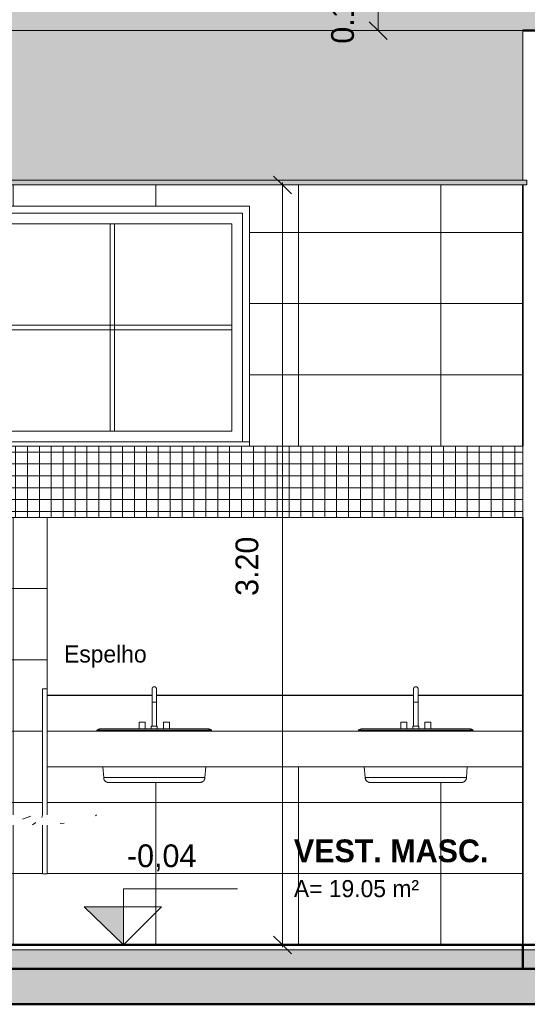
# Model space of a CAD drawing. Header units: metres. Extents: x -32 to 90, y -28 to 32.
# Tile 16 of 148: x 34.08 to 36.22, y -0.25 to 3.9. Entities that reach past the tile are written whole.
import ezdxf

# ---------------------------------------------------------------- set-up
doc = ezdxf.new("R2010")
doc.units = ezdxf.units.M
for name, color, linetype, lineweight in [('A-ANNO-DIMS', 4, 'Continuous', 9), ('A-ANNO-DIMS-50', 211, 'Continuous', 9), ('A-AREA-IDEN', 2, 'Continuous', 9), ('A-DETL', 90, 'Continuous', 18), ('A-DETL-GENF', 92, 'Continuous', 18), ('A-FLOR', 192, 'Continuous', 18), ('A-FLOR-MCUT', 51, 'Continuous', 18), ('A-FLOR-PATT', 8, 'Continuous', 50), ('A-GENM', 13, 'Continuous', 18), ('A-GLAZ', 151, 'Continuous', 18), ('A-WALL', 113, 'Continuous', 18), ('A-WALL-PATT', 111, 'Continuous', 35), ('G-ANNO-TEXT', 231, 'Continuous', 9), ('P-SANR-FIXT', 6, 'Continuous', 18)]:
    doc.layers.add(name, color=color, linetype=linetype, lineweight=lineweight)
doc.styles.add('Century Gothic_3', font='GOTHIC.TTF', dxfattribs={"height": 0.071856})
doc.styles.add('Century Gothic_4', font='GOTHIC.TTF', dxfattribs={"height": 0.095807})
doc.styles.add('Century Gothic_B', font='GOTHICB.TTF', dxfattribs={"height": 0.095741})
doc.dimstyles.new('Diagonal_-_2MM_Century_Gothic_-_M_2', dxfattribs={"dimscale": 0.3048, "dimtxt": 0.1, "dimasz": 0.246063, "dimexe": 0.032808, "dimexo": 0.0625, "dimgap": 0.246063, "dimtad": 1, "dimrnd": 0.01, "dimzin": 0, "dimdsep": 46, "dimtxsty": 'Century Gothic_4', "dimblk1": 'OBLIQUE', "dimblk2": 'OBLIQUE', "dimsah": 1, "dimcen": 0.09, "dimdle": 0.032808, "dimazin": 0, "dimtfac": 1, "dimtdec": 4, "dimtix": 1, "dimtmove": 0, "dimatfit": 3, "dimfxl": 0.328084, "dimfxlon": 1, "dimtvp": 1, "dimtolj": 1, "dimtzin": 0, "dimarcsym": 2})

# ---------------------------------------------------------------- blocks, each defined once
blk = doc.blocks.new('Generic Models 17 - Generic Models 12-355230-Corte AA')
at = {"layer": 'A-GENM'}
for p, q in [((5.368, 1.05), (4.9273, 1.05)), ((6.468, 1.05), (5.3866, 1.05)), ((6.9273, 1.05), (6.4866, 1.05)), ((4.9273, 0.9), (6.9273, 0.9)), ((6.9273, 0.75), (4.9273, 0.75))]:
    blk.add_line(p, q, dxfattribs=at)
blk = doc.blocks.new('M_Sink Vanity-Round - 482 x 482mm-355251-Corte AA')
at = {"layer": 'P-SANR-FIXT'}
for p, q in [((5.3677, 1.0222), (5.3677, 0.9218)), ((5.3773, 1.0222), (5.368, 1.0222)), ((5.3866, 1.0222), (5.3773, 1.0222)), ((5.3868, 0.9218), (5.3868, 1.0222)), ((5.3138, 0.9381), (5.3138, 0.9095)), ((5.3138, 0.9381), (5.3392, 0.9381)), ((5.3392, 0.9095), (5.3392, 0.9381)), ((5.3646, 0.9218), (5.3646, 0.9095)), ((5.3646, 0.9218), (5.39, 0.9218)), ((5.39, 0.9095), (5.39, 0.9218)), ((5.4154, 0.9381), (5.4154, 0.9095)), ((5.4154, 0.9381), (5.4408, 0.9381)), ((5.4408, 0.9095), (5.4408, 0.9381)), ((5.136, 0.904), (5.136, 0.9)), ((5.136, 0.904), (5.3773, 0.904)), ((5.3773, 0.9095), (5.3282, 0.9095)), ((5.4264, 0.9095), (5.3773, 0.9095)), ((5.3773, 0.904), (5.6186, 0.904)), ((5.6186, 0.9), (5.6186, 0.904)), ((5.1606, 0.75), (5.1644, 0.7053)), ((5.5901, 0.7053), (5.5939, 0.75)), ((5.3773, 0.7053), (5.166, 0.7053)), ((5.5886, 0.7053), (5.3773, 0.7053))]:
    blk.add_line(p, q, dxfattribs=at)
at = {"layer": 'P-SANR-FIXT', "flags": 128}
for points in [[(5.3677, 1.0777), (5.3678, 1.078), (5.3678, 1.0784), (5.3678, 1.0788), (5.3679, 1.0792), (5.3679, 1.0795), (5.368, 1.0799), (5.3681, 1.0803), (5.3682, 1.0807), (5.3684, 1.081), (5.3685, 1.0814), (5.3687, 1.0817), (5.3688, 1.0821), (5.369, 1.0824), (5.3692, 1.0827), (5.3694, 1.083), (5.3696, 1.0833), (5.3699, 1.0836), (5.3701, 1.0839), (5.3704, 1.0842), (5.3706, 1.0845), (5.3709, 1.0848), (5.3712, 1.085), (5.3715, 1.0852), (5.3718, 1.0855), (5.3721, 1.0857), (5.3725, 1.0859), (5.3728, 1.0861), (5.3731, 1.0862), (5.3735, 1.0864), (5.3738, 1.0865), (5.3742, 1.0867), (5.3745, 1.0868), (5.3749, 1.0869), (5.3753, 1.087), (5.3757, 1.087), (5.376, 1.0871), (5.3764, 1.0871), (5.3768, 1.0872), (5.3772, 1.0872), (5.3773, 1.0872)], [(5.3773, 1.0872), (5.3777, 1.0872), (5.378, 1.0872), (5.3784, 1.0871), (5.3788, 1.0871), (5.3792, 1.087), (5.3795, 1.0869), (5.3799, 1.0868), (5.3803, 1.0867), (5.3806, 1.0866), (5.381, 1.0864), (5.3813, 1.0863), (5.3817, 1.0861), (5.382, 1.0859), (5.3823, 1.0857), (5.3827, 1.0855), (5.383, 1.0853), (5.3833, 1.0851), (5.3836, 1.0848), (5.3838, 1.0846), (5.3841, 1.0843), (5.3844, 1.084), (5.3846, 1.0837), (5.3849, 1.0834), (5.3851, 1.0831), (5.3853, 1.0828), (5.3855, 1.0825), (5.3857, 1.0821), (5.3858, 1.0818), (5.386, 1.0815), (5.3862, 1.0811), (5.3863, 1.0808), (5.3864, 1.0804), (5.3865, 1.08), (5.3866, 1.0797), (5.3867, 1.0793), (5.3867, 1.0789), (5.3868, 1.0785), (5.3868, 1.0781), (5.3868, 1.0778), (5.3868, 1.0777)], [(5.3677, 1.0222), (5.3677, 1.0245), (5.3677, 1.0267), (5.3677, 1.0289), (5.3677, 1.0311), (5.3677, 1.0332), (5.3677, 1.0354), (5.3677, 1.0376), (5.3677, 1.0397), (5.3677, 1.0418), (5.3677, 1.0438), (5.3677, 1.0458), (5.3677, 1.0478), (5.3677, 1.0498), (5.3677, 1.0517), (5.3677, 1.0535), (5.3677, 1.0553), (5.3677, 1.0571), (5.3677, 1.0588), (5.3677, 1.0604), (5.3677, 1.062), (5.3677, 1.0635), (5.3677, 1.065), (5.3677, 1.0663), (5.3677, 1.0676), (5.3677, 1.0689), (5.3677, 1.07), (5.3677, 1.0711), (5.3677, 1.0721), (5.3677, 1.073), (5.3677, 1.0739), (5.3677, 1.0747), (5.3677, 1.0753), (5.3677, 1.0759), (5.3677, 1.0764), (5.3677, 1.0769), (5.3677, 1.0772), (5.3677, 1.0774), (5.3677, 1.0776), (5.3677, 1.0777), (5.3677, 1.0777)], [(5.3677, 1.0777), (5.3677, 1.0776), (5.3677, 1.0775), (5.3677, 1.0773), (5.3677, 1.0769), (5.3677, 1.0766), (5.3677, 1.0761), (5.3677, 1.0755), (5.3677, 1.0748), (5.3677, 1.0741), (5.3677, 1.0733), (5.3677, 1.0724), (5.3677, 1.0714), (5.3677, 1.0703), (5.3677, 1.0692), (5.3677, 1.068), (5.3677, 1.0667), (5.3677, 1.0653), (5.3677, 1.0639), (5.3677, 1.0624), (5.3677, 1.0608), (5.3677, 1.0592), (5.3677, 1.0575), (5.3677, 1.0558), (5.3677, 1.054), (5.3677, 1.0522), (5.3677, 1.0503), (5.3677, 1.0484), (5.3677, 1.0464), (5.3677, 1.0444), (5.3677, 1.0423), (5.3677, 1.0402), (5.3677, 1.0381), (5.3677, 1.036), (5.3677, 1.0338), (5.3677, 1.0317), (5.3677, 1.0295), (5.3677, 1.0273), (5.3677, 1.0251), (5.3677, 1.0228), (5.3677, 1.0222)], [(5.3868, 1.0222), (5.3868, 1.0245), (5.3868, 1.0267), (5.3868, 1.0289), (5.3868, 1.0311), (5.3868, 1.0332), (5.3868, 1.0354), (5.3868, 1.0376), (5.3868, 1.0397), (5.3868, 1.0418), (5.3868, 1.0438), (5.3868, 1.0458), (5.3868, 1.0478), (5.3868, 1.0498), (5.3868, 1.0517), (5.3868, 1.0535), (5.3868, 1.0553), (5.3868, 1.0571), (5.3868, 1.0588), (5.3868, 1.0604), (5.3868, 1.062), (5.3868, 1.0635), (5.3868, 1.065), (5.3868, 1.0663), (5.3868, 1.0676), (5.3868, 1.0689), (5.3868, 1.07), (5.3868, 1.0711), (5.3868, 1.0721), (5.3868, 1.073), (5.3868, 1.0739), (5.3868, 1.0747), (5.3868, 1.0753), (5.3868, 1.0759), (5.3868, 1.0764), (5.3868, 1.0769), (5.3868, 1.0772), (5.3868, 1.0774), (5.3868, 1.0776), (5.3868, 1.0777), (5.3868, 1.0777)], [(5.3868, 1.0777), (5.3868, 1.0776), (5.3868, 1.0775), (5.3868, 1.0773), (5.3868, 1.0769), (5.3868, 1.0766), (5.3868, 1.0761), (5.3868, 1.0755), (5.3868, 1.0748), (5.3868, 1.0741), (5.3868, 1.0733), (5.3868, 1.0724), (5.3868, 1.0714), (5.3868, 1.0703), (5.3868, 1.0692), (5.3868, 1.068), (5.3868, 1.0667), (5.3868, 1.0653), (5.3868, 1.0639), (5.3868, 1.0624), (5.3868, 1.0608), (5.3868, 1.0592), (5.3868, 1.0575), (5.3868, 1.0558), (5.3868, 1.054), (5.3868, 1.0522), (5.3868, 1.0503), (5.3868, 1.0484), (5.3868, 1.0464), (5.3868, 1.0444), (5.3868, 1.0423), (5.3868, 1.0402), (5.3868, 1.0381), (5.3868, 1.036), (5.3868, 1.0338), (5.3868, 1.0317), (5.3868, 1.0295), (5.3868, 1.0273), (5.3868, 1.0251), (5.3868, 1.0228), (5.3868, 1.0222)], [(5.136, 0.904), (5.1369, 0.9046), (5.1378, 0.9053), (5.1387, 0.9058), (5.1397, 0.9064), (5.1407, 0.9069), (5.1417, 0.9074), (5.1427, 0.9078), (5.1438, 0.9082), (5.1448, 0.9086), (5.1459, 0.9089), (5.147, 0.9091), (5.1481, 0.9093), (5.1492, 0.9095), (5.1503, 0.9096), (5.1514, 0.9097), (5.1525, 0.9098), (5.153, 0.9098)], [(5.3773, 0.9098), (5.3683, 0.9098), (5.3594, 0.9098), (5.3504, 0.9098), (5.3415, 0.9098), (5.3327, 0.9098), (5.324, 0.9098), (5.3153, 0.9098), (5.3067, 0.9098), (5.2983, 0.9098), (5.2899, 0.9098), (5.2817, 0.9098), (5.2737, 0.9098), (5.2658, 0.9098), (5.2581, 0.9098), (5.2506, 0.9098), (5.2433, 0.9098), (5.2363, 0.9098), (5.2294, 0.9098), (5.2228, 0.9098), (5.2164, 0.9098), (5.2103, 0.9098), (5.2044, 0.9098), (5.1988, 0.9098), (5.1936, 0.9098), (5.1886, 0.9098), (5.1839, 0.9098), (5.1795, 0.9098), (5.1754, 0.9098), (5.1717, 0.9098), (5.1682, 0.9098), (5.1652, 0.9098), (5.1624, 0.9098), (5.16, 0.9098), (5.158, 0.9098), (5.1563, 0.9098), (5.1549, 0.9098), (5.1539, 0.9098), (5.1533, 0.9098), (5.153, 0.9098), (5.153, 0.9098)], [(5.153, 0.9098), (5.1532, 0.9098), (5.1537, 0.9098), (5.1546, 0.9098), (5.1559, 0.9098), (5.1575, 0.9098), (5.1594, 0.9098), (5.1617, 0.9098), (5.1644, 0.9098), (5.1674, 0.9098), (5.1707, 0.9098), (5.1744, 0.9098), (5.1783, 0.9098), (5.1826, 0.9098), (5.1873, 0.9098), (5.1922, 0.9098), (5.1974, 0.9098), (5.2029, 0.9098), (5.2087, 0.9098), (5.2147, 0.9098), (5.221, 0.9098), (5.2276, 0.9098), (5.2344, 0.9098), (5.2414, 0.9098), (5.2487, 0.9098), (5.2561, 0.9098), (5.2637, 0.9098), (5.2716, 0.9098), (5.2796, 0.9098), (5.2877, 0.9098), (5.296, 0.9098), (5.3044, 0.9098), (5.313, 0.9098), (5.3138, 0.9098)], [(5.3392, 0.9098), (5.348, 0.9098), (5.3569, 0.9098), (5.3646, 0.9098)], [(5.6015, 0.9098), (5.6014, 0.9098), (5.6008, 0.9098), (5.5999, 0.9098), (5.5987, 0.9098), (5.5971, 0.9098), (5.5951, 0.9098), (5.5928, 0.9098), (5.5902, 0.9098), (5.5872, 0.9098), (5.5838, 0.9098), (5.5802, 0.9098), (5.5762, 0.9098), (5.5719, 0.9098), (5.5673, 0.9098), (5.5624, 0.9098), (5.5572, 0.9098), (5.5517, 0.9098), (5.5459, 0.9098), (5.5398, 0.9098), (5.5335, 0.9098), (5.527, 0.9098), (5.5202, 0.9098), (5.5131, 0.9098), (5.5059, 0.9098), (5.4984, 0.9098), (5.4908, 0.9098), (5.483, 0.9098), (5.475, 0.9098), (5.4668, 0.9098), (5.4585, 0.9098), (5.4501, 0.9098), (5.4416, 0.9098), (5.4329, 0.9098), (5.4242, 0.9098), (5.4154, 0.9098), (5.4065, 0.9098), (5.3976, 0.9098), (5.3887, 0.9098), (5.3797, 0.9098), (5.3773, 0.9098)], [(5.3899, 0.9098), (5.3952, 0.9098), (5.4041, 0.9098), (5.413, 0.9098), (5.4154, 0.9098)], [(5.4408, 0.9098), (5.4478, 0.9098), (5.4563, 0.9098), (5.4646, 0.9098), (5.4728, 0.9098), (5.4808, 0.9098), (5.4887, 0.9098), (5.4964, 0.9098), (5.5039, 0.9098), (5.5112, 0.9098), (5.5183, 0.9098), (5.5252, 0.9098), (5.5318, 0.9098), (5.5382, 0.9098), (5.5443, 0.9098), (5.5501, 0.9098), (5.5557, 0.9098), (5.561, 0.9098), (5.566, 0.9098), (5.5707, 0.9098), (5.5751, 0.9098), (5.5791, 0.9098), (5.5829, 0.9098), (5.5863, 0.9098), (5.5894, 0.9098), (5.5921, 0.9098), (5.5945, 0.9098), (5.5966, 0.9098), (5.5983, 0.9098), (5.5996, 0.9098), (5.6006, 0.9098), (5.6013, 0.9098), (5.6015, 0.9098), (5.6015, 0.9098)], [(5.6015, 0.9098), (5.6027, 0.9098), (5.6038, 0.9097), (5.6049, 0.9096), (5.606, 0.9094), (5.6071, 0.9092), (5.6082, 0.909), (5.6092, 0.9087), (5.6103, 0.9084), (5.6114, 0.908), (5.6124, 0.9076), (5.6134, 0.9071), (5.6144, 0.9066), (5.6154, 0.9061), (5.6164, 0.9055), (5.6173, 0.9049), (5.6182, 0.9043), (5.6186, 0.904)], [(5.185, 0.6841), (5.1842, 0.6841), (5.1833, 0.6842), (5.1825, 0.6842), (5.1817, 0.6844), (5.1809, 0.6845), (5.1801, 0.6847), (5.1793, 0.6849), (5.1785, 0.6851), (5.1777, 0.6854), (5.177, 0.6857), (5.1762, 0.6861), (5.1755, 0.6864), (5.1748, 0.6868), (5.1741, 0.6872), (5.1734, 0.6877), (5.1727, 0.6882), (5.172, 0.6887), (5.1714, 0.6892), (5.1708, 0.6898), (5.1702, 0.6903), (5.1697, 0.6909), (5.1691, 0.6916), (5.1686, 0.6922), (5.1681, 0.6929), (5.1677, 0.6936), (5.1672, 0.6943), (5.1668, 0.695), (5.1665, 0.6957), (5.1661, 0.6965), (5.1658, 0.6972), (5.1655, 0.698), (5.1653, 0.6988), (5.1651, 0.6996), (5.1649, 0.7004), (5.1647, 0.7012), (5.1646, 0.702), (5.1645, 0.7028), (5.1644, 0.7036), (5.1644, 0.7044), (5.1644, 0.7053), (5.1644, 0.7053)], [(5.5901, 0.7053), (5.5901, 0.7045), (5.5901, 0.7036), (5.5901, 0.7028), (5.59, 0.702), (5.5898, 0.7012), (5.5897, 0.7004), (5.5895, 0.6996), (5.5893, 0.6988), (5.589, 0.698), (5.5887, 0.6972), (5.5884, 0.6965), (5.5881, 0.6957), (5.5877, 0.695), (5.5873, 0.6943), (5.5869, 0.6936), (5.5864, 0.6929), (5.5859, 0.6922), (5.5854, 0.6916), (5.5849, 0.691), (5.5843, 0.6904), (5.5837, 0.6898), (5.5831, 0.6892), (5.5825, 0.6887), (5.5819, 0.6882), (5.5812, 0.6877), (5.5805, 0.6873), (5.5798, 0.6868), (5.5791, 0.6864), (5.5783, 0.6861), (5.5776, 0.6857), (5.5768, 0.6854), (5.5761, 0.6851), (5.5753, 0.6849), (5.5745, 0.6847), (5.5737, 0.6845), (5.5729, 0.6844), (5.572, 0.6843), (5.5712, 0.6842), (5.5704, 0.6841), (5.5696, 0.6841), (5.5696, 0.6841)], [(5.3773, 0.6841), (5.3696, 0.6841), (5.3619, 0.6841), (5.3543, 0.6841), (5.3466, 0.6841), (5.3391, 0.6841), (5.3316, 0.6841), (5.3241, 0.6841), (5.3168, 0.6841), (5.3095, 0.6841), (5.3024, 0.6841), (5.2954, 0.6841), (5.2885, 0.6841), (5.2817, 0.6841), (5.2751, 0.6841), (5.2687, 0.6841), (5.2624, 0.6841), (5.2564, 0.6841), (5.2505, 0.6841), (5.2448, 0.6841), (5.2393, 0.6841), (5.2341, 0.6841), (5.2291, 0.6841), (5.2243, 0.6841), (5.2197, 0.6841), (5.2155, 0.6841), (5.2114, 0.6841), (5.2077, 0.6841), (5.2042, 0.6841), (5.201, 0.6841), (5.198, 0.6841), (5.1954, 0.6841), (5.1931, 0.6841), (5.191, 0.6841), (5.1892, 0.6841), (5.1878, 0.6841), (5.1866, 0.6841), (5.1858, 0.6841), (5.1852, 0.6841), (5.185, 0.6841), (5.185, 0.6841)], [(5.185, 0.6841), (5.1851, 0.6841), (5.1856, 0.6841), (5.1864, 0.6841), (5.1874, 0.6841), (5.1888, 0.6841), (5.1905, 0.6841), (5.1925, 0.6841), (5.1947, 0.6841), (5.1973, 0.6841), (5.2002, 0.6841), (5.2033, 0.6841), (5.2067, 0.6841), (5.2104, 0.6841), (5.2144, 0.6841), (5.2186, 0.6841), (5.223, 0.6841), (5.2278, 0.6841), (5.2327, 0.6841), (5.2379, 0.6841), (5.2433, 0.6841), (5.2489, 0.6841), (5.2548, 0.6841), (5.2608, 0.6841), (5.267, 0.6841), (5.2734, 0.6841), (5.2799, 0.6841), (5.2866, 0.6841), (5.2935, 0.6841), (5.3005, 0.6841), (5.3076, 0.6841), (5.3148, 0.6841), (5.3221, 0.6841), (5.3296, 0.6841), (5.337, 0.6841), (5.3446, 0.6841), (5.3522, 0.6841), (5.3598, 0.6841), (5.3675, 0.6841), (5.3752, 0.6841), (5.3773, 0.6841)], [(5.3773, 0.6841), (5.385, 0.6841), (5.3926, 0.6841), (5.4003, 0.6841), (5.4079, 0.6841), (5.4155, 0.6841), (5.423, 0.6841), (5.4304, 0.6841), (5.4378, 0.6841), (5.445, 0.6841), (5.4522, 0.6841), (5.4592, 0.6841), (5.4661, 0.6841), (5.4728, 0.6841), (5.4794, 0.6841), (5.4859, 0.6841), (5.4921, 0.6841), (5.4982, 0.6841), (5.5041, 0.6841), (5.5097, 0.6841), (5.5152, 0.6841), (5.5205, 0.6841), (5.5255, 0.6841), (5.5303, 0.6841), (5.5348, 0.6841), (5.5391, 0.6841), (5.5431, 0.6841), (5.5469, 0.6841), (5.5504, 0.6841), (5.5536, 0.6841), (5.5565, 0.6841), (5.5591, 0.6841), (5.5615, 0.6841), (5.5636, 0.6841), (5.5653, 0.6841), (5.5668, 0.6841), (5.5679, 0.6841), (5.5688, 0.6841), (5.5693, 0.6841), (5.5696, 0.6841), (5.5696, 0.6841)], [(5.5696, 0.6841), (5.5694, 0.6841), (5.569, 0.6841), (5.5682, 0.6841), (5.5671, 0.6841), (5.5657, 0.6841), (5.5641, 0.6841), (5.5621, 0.6841), (5.5598, 0.6841), (5.5572, 0.6841), (5.5544, 0.6841), (5.5513, 0.6841), (5.5478, 0.6841), (5.5442, 0.6841), (5.5402, 0.6841), (5.536, 0.6841), (5.5315, 0.6841), (5.5268, 0.6841), (5.5218, 0.6841), (5.5167, 0.6841), (5.5112, 0.6841), (5.5056, 0.6841), (5.4998, 0.6841), (5.4938, 0.6841), (5.4876, 0.6841), (5.4812, 0.6841), (5.4746, 0.6841), (5.4679, 0.6841), (5.4611, 0.6841), (5.4541, 0.6841), (5.447, 0.6841), (5.4397, 0.6841), (5.4324, 0.6841), (5.425, 0.6841), (5.4175, 0.6841), (5.41, 0.6841), (5.4024, 0.6841), (5.3947, 0.6841), (5.387, 0.6841), (5.3793, 0.6841), (5.3773, 0.6841)]]:
    blk.add_lwpolyline(points, dxfattribs=at)
blk = doc.blocks.new('Casement w Mullions-Number_0002 - Janela 100 x 400 _cm_-1469881-Corte AA')
at = {"layer": 'A-GLAZ'}
for p, q in [((5.7782, 3.1109), (1.6063, 3.1109)), ((1.6063, 3.1109), (1.6063, 2.119)), ((5.7782, 2.119), (5.7782, 3.1109)), ((1.6363, 2.119), (1.6363, 3.0809)), ((1.6363, 3.0809), (5.7482, 3.0809)), ((5.7482, 3.0809), (5.7482, 2.119)), ((1.6808, 3.0365), (5.7038, 3.0365)), ((1.6808, 2.1635), (1.6808, 3.0365)), ((2.1741, 3.0365), (2.1741, 2.1635)), ((2.1932, 3.0365), (2.1741, 3.0365)), ((2.1932, 2.1635), (2.1932, 3.0365)), ((2.677, 3.0365), (2.677, 2.1635)), ((2.696, 3.0365), (2.677, 3.0365)), ((2.696, 2.1635), (2.696, 3.0365)), ((3.1799, 3.0365), (3.1799, 2.1635)), ((3.1989, 3.0365), (3.1799, 3.0365)), ((3.1989, 2.1635), (3.1989, 3.0365)), ((3.6827, 3.0365), (3.6827, 2.1635)), ((3.7018, 3.0365), (3.6827, 3.0365)), ((3.7018, 2.1635), (3.7018, 3.0365)), ((4.1856, 3.0365), (4.1856, 2.1635)), ((4.2047, 3.0365), (4.1856, 3.0365)), ((4.2047, 2.1635), (4.2047, 3.0365)), ((4.6885, 3.0365), (4.6885, 2.1635)), ((4.7075, 3.0365), (4.6885, 3.0365)), ((4.7075, 2.1635), (4.7075, 3.0365)), ((5.1914, 3.0365), (5.1914, 2.1635)), ((5.2104, 3.0365), (5.1914, 3.0365)), ((5.2104, 2.1635), (5.2104, 3.0365)), ((5.7038, 3.0365), (5.7038, 2.1635)), ((1.6808, 2.6095), (1.6808, 2.5905)), ((5.7038, 2.6095), (1.6808, 2.6095)), ((1.6808, 2.5905), (5.7038, 2.5905)), ((5.7038, 2.5905), (5.7038, 2.6095)), ((5.7038, 2.1635), (1.6808, 2.1635)), ((2.1741, 2.1635), (2.1932, 2.1635)), ((2.677, 2.1635), (2.696, 2.1635)), ((3.1799, 2.1635), (3.1989, 2.1635)), ((3.6827, 2.1635), (3.7018, 2.1635)), ((4.1856, 2.1635), (4.2047, 2.1635)), ((4.6885, 2.1635), (4.7075, 2.1635)), ((5.1914, 2.1635), (5.2104, 2.1635)), ((5.7782, 2.119), (1.6063, 2.119)), ((1.6063, 2.119), (1.6063, 2.1)), ((5.7782, 2.1), (5.7782, 2.119)), ((1.6063, 2.1), (5.7782, 2.1))]:
    blk.add_line(p, q, dxfattribs=at)
blk = doc.blocks.new('_ESPELHO1 - _ESPELHO-2393538-Corte AA')
at = {"layer": 'A-GENM'}
for p, q in [((4.9273, 1.0779), (4.9273, 1.8)), ((5.368, 1.0513), (4.9273, 1.0513)), ((6.468, 1.0513), (5.3866, 1.0513)), ((6.9273, 1.0513), (6.4866, 1.0513))]:
    blk.add_line(p, q, dxfattribs=at)
blk = doc.blocks.new('DIMBLOCK104-Corte AA')
at = {"layer": 'A-ANNO-DIMS-50', "lineweight": 35, "transparency": 16777216}
for p, q in [((35.591, 4), (35.5535, 4.0375)), ((35.591, 4), (35.6285, 3.9625)), ((35.591, 3.85), (35.5535, 3.8875)), ((35.591, 3.85), (35.6285, 3.8125))]:
    blk.add_line(p, q, dxfattribs=at)
at = {"layer": 'A-ANNO-DIMS-50', "transparency": 16777216}
for p, q in [((35.491, 4), (35.601, 4)), ((35.591, 4), (35.491, 4)), ((35.591, 3.85), (35.591, 4)), ((35.491, 3.85), (35.601, 3.85)), ((35.591, 3.85), (35.491, 3.85))]:
    blk.add_line(p, q, dxfattribs=at)
at = {"layer": 'A-ANNO-DIMS-50', "color": 0, "transparency": 16777216, "insert": (35.3932, 3.7948), "char_height": 0.09581, "width": 0.312381, "attachment_point": 1, "rotation": 90, "line_spacing_factor": 0.984117, "style": 'Century Gothic_4'}
blk.add_mtext('0.15', dxfattribs=at)
blk = doc.blocks.new('_Oblique')
at = {"color": 0, "linetype": 'ByBlock', "lineweight": -2}
blk.add_line((-0.5, -0.5), (0.5, 0.5), dxfattribs=at)
blk = doc.blocks.new('DIMBLOCK112-Corte AA')
at = {"layer": 'A-ANNO-DIMS-50', "lineweight": 35, "transparency": 16777216}
for p, q in [((35.1888, 3.2), (35.1513, 3.2375)), ((35.1888, 3.2), (35.2263, 3.1625)), ((35.1888, 0), (35.1513, 0.0375)), ((35.1888, 0), (35.2263, -0.0375))]:
    blk.add_line(p, q, dxfattribs=at)
at = {"layer": 'A-ANNO-DIMS-50', "transparency": 16777216}
for p, q in [((35.0888, 3.2), (35.1988, 3.2)), ((35.1888, 3.2), (35.0888, 3.2)), ((35.1888, -0.01), (35.1888, 3.21)), ((35.0888, 0), (35.1988, 0)), ((35.1888, 0), (35.0888, 0))]:
    blk.add_line(p, q, dxfattribs=at)
at = {"layer": 'A-ANNO-DIMS-50', "color": 0, "transparency": 16777216, "insert": (34.991, 1.4698), "char_height": 0.09581, "width": 0.312381, "attachment_point": 1, "rotation": 90, "line_spacing_factor": 0.984117, "style": 'Century Gothic_4'}
blk.add_mtext('3.20', dxfattribs=at)

msp = doc.modelspace()

# ---------------------------------------------------------------- hatches: boundary and pattern name
at = {"layer": 'A-DETL-GENF'}
for color, points in [(7, [(30.8785, 3.22), (36.1994, 3.22), (36.1994, 3.85), (29.9794, 3.85), (29.9794, 3.22), (30.7497, 3.22)]), (1, [(30.7707, 3.2), (36.217, 3.2), (36.217, 3.22), (29.9794, 3.22), (29.9794, 3.2), (30.7497, 3.2)]), (7, [(34.5194, 0), (34.5194, 0.1599), (34.3544, 0.1597), (34.4282, 0.0883)])]:
    msp.add_hatch(color=color, dxfattribs=at).paths.add_polyline_path(points, flags=0)
h = msp.add_hatch(dxfattribs=at)
h.set_pattern_fill('FP_25', color=150, style=0, pattern_type=2)
h.set_pattern_definition([(0, (-15.734, 2.875), (0, 0.05), []), (90, (-15.734, 2.875), (-0.05, 3e-18), [])])
h.paths.add_polyline_path([(33.4969, 1.8), (36.1994, 1.8), (36.1994, 2.0996), (29.9994, 2.0996), (29.9994, 1.99), (31.9894, 1.99), (31.9894, 1.8), (31.9994, 1.8)], flags=0)
h = msp.add_hatch(dxfattribs=at)
h.set_pattern_fill('FP_19', color=47, style=0, pattern_type=2)
h.set_pattern_definition([(50, (-15.734, 2.875), (0.3647987, -0.031967), [0.038, -0.419]), (355, (-15.734, 2.875), (-0.0709208, 0.3826372), [0.03, -0.335]), (100.451, (-15.704, 2.872), (0.294358, 0.3502047), [0.032, -0.356]), (46.184, (-15.734, 2.977), (0.542072, -0.083569), [0.057, -0.629]), (96.636, (-15.689, 2.97), (0.4749556, 0.495204), [0.049, -0.534]), (351.184, (-15.734, 2.977), (0.47449, 0.4951284), [0.046, -0.503]), (21, (-15.683, 2.951), (0.3035623, -0.2048169), [0.038, -0.419]), (326, (-15.683, 2.951), (0.1234774, 0.3690452), [0.03, -0.335]), (71.451, (-15.658, 2.934), (0.427234, 0.1635883), [0.032, -0.356]), (37.5, (-15.734, 2.875), (0.00654317, 0.16888217), [0.017, -0.314, 0.017, -0.324, -0.337]), (37.5, (-15.734, 2.875), (0.00654317, 0.16888217), [-0.672, 0.017, -0.32]), (7.5, (-15.734, 2.875), (0.1340145, 0.2002052), [0.017, -0.177, 0.017, -0.307, -0.128]), (7.5, (-15.734, 2.875), (0.1340145, 0.2002052), [-0.518, 0.017, -0.112]), (327.5, (-15.847, 2.875), (0.27126974, -0.01156417), [0.017, -0.11, 0.017, -0.379, -0.526]), (327.5, (-15.847, 2.875), (0.27126974, -0.01156417), [-0.523, 0.017, -0.509]), (317.5, (-15.898, 2.875), (0.2964495, 0.0511634), [0.017, -0.148, 0.017, -0.246, -0.373]), (317.5, (-15.898, 2.875), (0.2964495, 0.0511634), [-0.428, 0.017, -0.357])])
h.paths.add_polyline_path([(34.4282, 0.504), (34.4744, 0.504), (34.4744, 0.5474), (33.4024, 0.5474), (33.4024, 0.504), (34.3543, 0.504)], flags=0)
at = {"layer": 'A-FLOR-PATT', "lineweight": 18}
for points in [[(29.4994, 3.85), (57.6561, 3.85), (57.6561, 4), (29.4894, 4), (29.4894, 3.85)], [(31.9994, -0.1), (36.1994, -0.1), (36.1994, -0.02), (29.8494, -0.02), (29.8494, -0.1), (31.6342, -0.1)], [(40.0994, -0.1), (56.1561, -0.1), (56.1561, -0.02), (36.1994, -0.02), (36.1994, -0.1), (40.0594, -0.1)], [(52.5744, -0.25), (57.7117, -0.25), (57.7117, -0.1), (27.9089, -0.1), (27.9089, -0.25), (50.261, -0.25)]]:
    msp.add_hatch(color=256, dxfattribs=at).paths.add_polyline_path(points, flags=0)
at = {"layer": 'A-WALL-PATT', "lineweight": 18}
h = msp.add_hatch(dxfattribs=at)
h.set_pattern_fill('FP_13', color=256, style=0, pattern_type=2)
h.set_pattern_definition([(0, (-27.745, -0.3), (0, 0.3), []), (90, (-27.745, -0.3), (-0.6, 4e-17), [])])
h.paths.add_polyline_path([(34.5194, 0), (34.3543, 0.1599), (34.5194, 0.1597)], flags=0)
h.paths.add_polyline_path([(36.1994, 0), (36.1994, 0.75), (35.9649, 0.75), (35.9607, 0.7053), (35.9614, 0.699), (35.9587, 0.6931), (35.9535, 0.6879), (35.946, 0.6848), (35.9357, 0.6841), (35.5556, 0.6844), (35.5508, 0.6853), (35.5457, 0.6875), (35.5412, 0.6918), (35.5381, 0.6974), (35.5369, 0.7007), (35.5381, 0.7053), (35.534, 0.75), (34.8649, 0.75), (34.8607, 0.7053), (34.8614, 0.699), (34.8587, 0.6931), (34.8535, 0.6879), (34.846, 0.6848), (34.8357, 0.6841), (34.4556, 0.6844), (34.4508, 0.6853), (34.4457, 0.6875), (34.4412, 0.6918), (34.4381, 0.6974), (34.4369, 0.7007), (34.4381, 0.7053), (34.434, 0.75), (34.1994, 0.75), (34.1994, 0.5474), (34.4744, 0.5474), (34.4744, 0.504), (34.1994, 0.504), (34.1994, 0.3), (34.1794, 0.3), (34.1794, 0.504), (33.9007, 0.5036), (33.8949, 0.4992), (33.8772, 0.4853), (33.8582, 0.4339), (33.8495, 0.43), (33.8495, 0.415), (33.8575, 0.4144), (33.8595, 0.4127), (33.8604, 0.4089), (33.8747, 0.3534), (33.8741, 0.3501), (33.8729, 0.3485), (33.8696, 0.3469), (33.8579, 0.3431), (33.8532, 0.3431), (33.8535, 0.2823), (33.8541, 0.2804), (33.8535, 0.2796), (33.8531, 0.2772), (33.8503, 0.273), (33.8475, 0.2707), (33.8473, 0.2704), (33.8454, 0.2697), (33.8437, 0.2689), (33.8386, 0.2684), (33.8329, 0.2681), (33.8329, 0.2686), (33.8294, 0.2681), (33.8171, 0.2685), (33.8117, 0.2703), (33.8071, 0.2746), (33.8049, 0.2797), (33.8047, 0.2804), (33.8056, 0.2831), (33.8056, 0.3431), (33.8006, 0.3432), (33.7856, 0.3487), (33.7842, 0.3508), (33.7846, 0.3516), (33.7841, 0.3534), (33.8003, 0.4138), (33.8022, 0.4144), (33.8093, 0.415), (33.8093, 0.43), (33.8006, 0.4339), (33.7815, 0.4856), (33.7815, 0.4862), (33.7711, 0.4923), (33.7579, 0.504), (33.5794, 0.504), (33.5794, 0.3), (33.5594, 0.3), (33.5594, 0.504), (33.4024, 0.504), (33.4024, 0.5474), (33.5594, 0.5474), (33.5594, 1.0779), (33.5794, 1.0779), (33.5794, 0.5474), (33.7218, 0.5474), (33.7027, 0.584), (33.6892, 0.6216), (33.6812, 0.6529), (33.6726, 0.7037), (33.6719, 0.7222), (33.6727, 0.7374), (33.6751, 0.7563), (33.6814, 0.785), (33.6859, 0.801), (33.6917, 0.8186), (33.7026, 0.8455), (33.7119, 0.8654), (33.7217, 0.8837), (33.7352, 0.905), (33.745, 0.9144), (33.757, 0.9197), (33.7702, 0.9219), (33.7842, 0.9223), (33.8886, 0.9219), (33.9018, 0.9197), (33.9138, 0.9144), (33.9236, 0.905), (33.9371, 0.8837), (33.9509, 0.8572), (33.962, 0.8317), (33.9677, 0.8167), (33.9741, 0.7973), (33.9812, 0.769), (33.9841, 0.7531), (33.9862, 0.7368), (33.9869, 0.7148), (33.986, 0.7004), (33.9767, 0.6481), (33.966, 0.6126), (33.9444, 0.5604), (33.9362, 0.5474), (34.1794, 0.5474), (34.1794, 1.0779), (34.1994, 1.0779), (34.1994, 1.8), (31.9994, 1.8), (31.9994, 0.55), (32.9394, 0.55), (32.9394, 1.0779), (32.9594, 1.0779), (32.9594, 0.3), (32.9394, 0.3), (32.9394, 0.5), (31.9994, 0.5), (31.9994, 0), (35.3596, 0)], flags=0)
h.paths.add_polyline_path([(33.2155, 0.2681), (33.1971, 0.2685), (33.1917, 0.2703), (33.1871, 0.2746), (33.1849, 0.2797), (33.1847, 0.2804), (33.1856, 0.2831), (33.1856, 0.3431), (33.1806, 0.3432), (33.1656, 0.3487), (33.1642, 0.3508), (33.1646, 0.3516), (33.1641, 0.3534), (33.1803, 0.4138), (33.1822, 0.4144), (33.1893, 0.415), (33.1893, 0.43), (33.1806, 0.4339), (33.1615, 0.4856), (33.1615, 0.4862), (33.1518, 0.4918), (33.1244, 0.5163), (33.1028, 0.5454), (33.0827, 0.584), (33.0692, 0.6216), (33.0612, 0.6529), (33.0526, 0.7037), (33.0519, 0.7222), (33.0527, 0.7374), (33.0551, 0.7563), (33.0614, 0.785), (33.0659, 0.801), (33.0717, 0.8186), (33.0826, 0.8455), (33.0919, 0.8654), (33.1017, 0.8837), (33.1152, 0.905), (33.125, 0.9144), (33.137, 0.9197), (33.1502, 0.9219), (33.1642, 0.9223), (33.2686, 0.9219), (33.2818, 0.9197), (33.2938, 0.9144), (33.3036, 0.905), (33.3171, 0.8837), (33.3309, 0.8572), (33.342, 0.8317), (33.3477, 0.8167), (33.3541, 0.7973), (33.3612, 0.769), (33.3641, 0.7531), (33.3662, 0.7368), (33.3669, 0.7148), (33.366, 0.7004), (33.3568, 0.6487), (33.346, 0.6126), (33.3244, 0.5604), (33.2963, 0.5186), (33.2792, 0.5024), (33.2572, 0.4853), (33.2382, 0.4339), (33.2295, 0.43), (33.2295, 0.415), (33.2375, 0.4144), (33.2395, 0.4127), (33.2404, 0.4089), (33.2547, 0.3534), (33.2541, 0.3501), (33.2529, 0.3485), (33.2496, 0.3469), (33.2379, 0.3431), (33.2332, 0.3431), (33.2335, 0.2823), (33.2341, 0.2804), (33.2335, 0.2796), (33.2331, 0.2772), (33.2303, 0.273), (33.2275, 0.2707), (33.2273, 0.2704), (33.2254, 0.2697), (33.2237, 0.2689), (33.2186, 0.2684), (33.2164, 0.2682)], flags=0)
h.paths.add_polyline_path([(34.6611, 1.05), (35.7401, 1.05), (35.7401, 1.0513), (34.6587, 1.0508), (34.6588, 1.05)], flags=0)
h.paths.add_polyline_path([(35.8494, 1.05), (36.1994, 1.05), (36.1994, 1.0513), (35.7587, 1.0508), (35.7588, 1.05), (35.8252, 1.05)], flags=0)
h.paths.add_polyline_path([(34.6401, 1.05), (34.6401, 1.0513), (34.1994, 1.0513), (34.1994, 1.05), (34.6401, 1.05)], flags=0)
h.paths.add_polyline_path([(31.9994, 2.0996), (36.1994, 2.0996), (36.1994, 3.2), (29.9994, 3.2), (29.9994, 2.0996), (31.9894, 2.0996)], flags=0)
h.paths.add_polyline_path([(30.8785, 2.1), (30.8785, 3.1109), (35.0504, 3.1109), (35.0504, 2.1), (30.8894, 2.1)], flags=0)

# ---------------------------------------------------------------- linework, layer by layer
at = {"layer": 'A-DETL'}
for p, q in [((36.1994, 3.85), (29.9794, 3.85)), ((36.1994, 3.22), (36.1994, 3.85)), ((29.9794, 3.22), (36.1994, 3.22)), ((29.9794, 3.2), (36.217, 3.2)), ((36.217, 3.22), (36.1994, 3.22)), ((36.217, 3.2), (36.217, 3.22)), ((36.1994, 2.0996), (29.9994, 2.0996)), ((36.1994, 1.8), (36.1994, 2.0996)), ((31.9894, 1.8), (36.1994, 1.8)), ((34.5194, 0), (34.5194, 0.2358)), ((34.5194, 0.2358), (34.9994, 0.2358)), ((34.3543, 0.1599), (34.6793, 0.1599)), ((34.3543, 0.1599), (34.5194, 0)), ((34.6793, 0.1599), (34.5194, 0))]:
    msp.add_line(p, q, dxfattribs=at)
at = {"layer": 'A-FLOR', "lineweight": 50}
for p, q in [((36.1994, 3.85), (36.3494, 3.85)), ((36.3491, 0), (29.8494, 0)), ((36.1994, 0), (36.1994, -0.1)), ((57.7117, -0.1), (27.9089, -0.1)), ((27.9089, -0.25), (57.7117, -0.25))]:
    msp.add_line(p, q, dxfattribs=at)
at = {"layer": 'A-FLOR-MCUT'}
msp.add_line((56.1561, -0.02), (29.8494, -0.02), dxfattribs=at)
at = {"layer": 'A-WALL', "lineweight": 35}
for p, q in [((36.1994, 3.2), (36.1994, 2.0996)), ((36.1994, 1.8), (36.1994, 0))]:
    msp.add_line(p, q, dxfattribs=at)
at = {"layer": 'A-WALL'}
for p, q in [((34.1794, 0.5474), (34.1794, 1.0779)), ((34.1794, 1.0779), (34.1994, 1.0779)), ((34.1994, 1.0779), (34.1994, 0.5474)), ((34.1794, 0.3), (34.1794, 0.504)), ((34.1994, 0.504), (34.1994, 0.3)), ((34.1994, 0.3), (34.1794, 0.3))]:
    msp.add_line(p, q, dxfattribs=at)

# ---------------------------------------------------------------- block references
at = {"layer": 'A-GENM'}
for name in ['_ESPELHO1 - _ESPELHO-2393538-Corte AA', 'Generic Models 17 - Generic Models 12-355230-Corte AA']:
    msp.add_blockref(name, (29.2721, 0), dxfattribs=at)
at = {"layer": 'A-GLAZ'}
msp.add_blockref('Casement w Mullions-Number_0002 - Janela 100 x 400 _cm_-1469881-Corte AA', (29.2721, 0), dxfattribs=at)
at = {"layer": 'P-SANR-FIXT'}
for p in [(29.2721, 0), (30.3721, 0)]:
    msp.add_blockref('M_Sink Vanity-Round - 482 x 482mm-355251-Corte AA', p, dxfattribs=at)

# ---------------------------------------------------------------- texts
at = {"layer": 'A-AREA-IDEN', "attachment_point": 1}
for s, insert, char_height, width, line_spacing_factor, style in [('VEST. MASC.', (35.2366, 0.4441), 0.095741, 0.9468, 0.984796, 'Century Gothic_B'), ('A= 19.05 m²', (35.2366, 0.2731), 0.071856, 0.6687, 0.984117, 'Century Gothic_3')]:
    msp.add_mtext(s, dxfattribs=dict(at, insert=insert, char_height=char_height, width=width, line_spacing_factor=line_spacing_factor, style=style))
at = {"layer": 'G-ANNO-TEXT', "color": 7, "attachment_point": 1, "line_spacing_factor": 0.984117}
for s, insert, char_height, width, style in [('Espelho', (34.27, 1.261), 0.07186, 0.4392, 'Century Gothic_3'), ('-0,04', (34.5345, 0.4233), 0.09581, 0.3552, 'Century Gothic_4')]:
    msp.add_mtext(s, dxfattribs=dict(at, insert=insert, char_height=char_height, width=width, style=style))

# ---------------------------------------------------------------- dimensions: what is measured, and where the dimension line sits
at = {"layer": 'A-ANNO-DIMS'}
for base, p1, p2, override, picture, middle in [((35.591, 4), (35.491, 3.85), (35.491, 4), {"dimpost": '<>', "dimfxl": 0.15}, 'DIMBLOCK104-Corte AA', (35.4657, 3.925)), ((35.1888, 3.2), (35.0888, 0), (35.0888, 3.2), {"dimpost": '<>', "dimfxl": 3.2}, 'DIMBLOCK112-Corte AA', (35.0635, 1.6))]:
    dim = msp.add_linear_dim(base=base, p1=p1, p2=p2, angle=90, dimstyle='Diagonal_-_2MM_Century_Gothic_-_M_2', override=override, dxfattribs=at)
    dim.commit()
    dim.dimension.update_dxf_attribs({"geometry": picture, "text_midpoint": middle})

doc.saveas('drawing.dxf')
